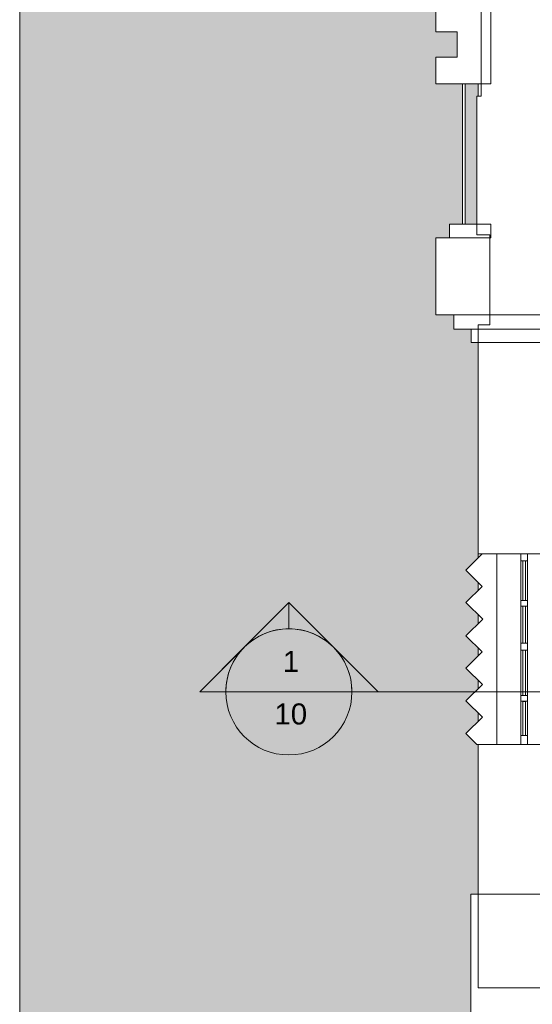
# Model space of a CAD drawing. Header units: metres. Extents: x 1.7 to 42.3, y -72.9 to -47.6.
# Tile 31 of 216: x 1.7 to 5.4, y -68.6 to -61.6. Entities that reach past the tile are written whole.
import ezdxf

# ---------------------------------------------------------------- set-up
doc = ezdxf.new("R2010")
doc.units = ezdxf.units.M
for name, color, linetype, lineweight in [('A-FLOR', 7, 'Continuous', 18), ('A-FLOR-PATT', 7, 'Continuous', 18), ('A-GENM', 7, 'Continuous', 18), ('A-GLAZ', 7, 'Continuous', 18), ('A-WALL', 7, 'Continuous', 18), ('G-ANNO-SYMB', 7, 'Continuous', 9), ('Q-SPCQ', 7, 'Continuous', 18)]:
    doc.layers.add(name, color=color, linetype=linetype, lineweight=lineweight)
doc.styles.add('Arial', font='arial.ttf', dxfattribs={"height": 0.15})

# ---------------------------------------------------------------- blocks, each defined once
blk = doc.blocks.new('Paredes 13 - Paredes 4-6874208-2PAV - FRIGORÍFICA')
at = {"layer": 'A-WALL', "color": 253, "true_color": 0xaaaaaa}
for p, q in [((5.629, -58.5716), (4.9673, -58.5716)), ((4.9673, -58.5716), (4.9673, -58.6716)), ((5.629, -58.6716), (5.629, -58.5716)), ((5.6203, -58.6716), (4.844, -58.6716)), ((4.844, -58.6716), (4.844, -58.7716)), ((4.9673, -58.6716), (5.629, -58.6716)), ((5.6203, -58.7727), (5.6203, -58.6716)), ((4.844, -58.7716), (4.7173, -58.7716)), ((4.7173, -58.7716), (4.7173, -59.3222)), ((5.109, -58.8084), (5.109, -58.7727)), ((5.109, -58.7727), (5.6203, -58.7727)), ((5.109, -59.4216), (5.109, -58.8084)), ((4.7173, -59.3222), (4.8142, -59.3222)), ((4.8142, -59.3222), (4.8142, -59.4216)), ((4.8142, -59.4216), (4.9058, -59.4216)), ((4.9258, -59.4216), (5.109, -59.4216)), ((4.9058, -60.4216), (4.7173, -60.4216)), ((4.7173, -60.4216), (4.7173, -60.6116)), ((5.109, -60.4216), (4.9258, -60.4216)), ((5.109, -62.062), (5.109, -60.4216)), ((4.7173, -60.6116), (4.8673, -60.6116)), ((4.8673, -60.6116), (4.8673, -60.7916)), ((4.8673, -60.7916), (4.7173, -60.7916)), ((4.7173, -60.7916), (4.7173, -60.9716)), ((4.7173, -60.9716), (4.8673, -60.9716)), ((4.8673, -60.9716), (4.8673, -61.1516)), ((4.8673, -61.1516), (4.7173, -61.1516)), ((4.7173, -61.1516), (4.7173, -61.3316)), ((4.7173, -61.3316), (4.8503, -61.3316)), ((4.8503, -61.3316), (4.8503, -61.5146)), ((4.8503, -61.5146), (4.7173, -61.5146)), ((4.7173, -61.5146), (4.7173, -61.6916)), ((4.7173, -61.6916), (4.8673, -61.6916)), ((4.8673, -61.6916), (4.8673, -61.8716)), ((4.8673, -61.8716), (4.7173, -61.8716)), ((4.7173, -61.8716), (4.7173, -62.062)), ((4.7173, -62.062), (5.109, -62.062)), ((4.9058, -63.062), (4.8142, -63.062)), ((4.8142, -63.062), (4.8142, -63.1603)), ((5.109, -63.062), (4.9258, -63.062)), ((5.109, -63.1603), (5.109, -63.062)), ((4.7173, -63.1603), (4.7173, -63.7102)), ((5.1017, -63.1603), (4.7173, -63.1603)), ((4.8142, -63.1603), (5.109, -63.1603)), ((5.1017, -63.7102), (5.1017, -63.1603)), ((4.7173, -63.7102), (5.1017, -63.7102)), ((5.5187, -63.7103), (4.844, -63.7103)), ((4.844, -63.7103), (4.844, -63.8115)), ((5.5187, -63.8115), (5.5187, -63.7103)), ((4.844, -63.8115), (5.5187, -63.8115)), ((5.5173, -63.8115), (4.9673, -63.8115)), ((4.9673, -63.8115), (4.9673, -63.9077)), ((5.5173, -63.9077), (5.5173, -63.8115)), ((4.9673, -63.9077), (5.5173, -63.9077))]:
    blk.add_line(p, q, dxfattribs=at)
blk = doc.blocks.new('Paredes 15 - Paredes 6-6874455-2PAV - FRIGORÍFICA')
at = {"layer": 'A-WALL', "color": 253, "true_color": 0xaaaaaa}
for p, q in [((5.0387, -60.4285), (5.0387, -62.1495)), ((5.0387, -62.1495), (5.0087, -62.1495)), ((5.0087, -62.1495), (5.0087, -63.1395)), ((5.0087, -63.1395), (5.1003, -63.1395)), ((5.1003, -63.1395), (5.1003, -63.781)), ((5.1003, -63.781), (5.0187, -63.781)), ((5.0187, -63.781), (5.0187, -65.4145)), ((5.0187, -65.4145), (5.0476, -65.4145)), ((5.1503, -65.4145), (5.5087, -65.4145)), ((5.0187, -66.772), (5.0187, -67.8384)), ((5.5087, -66.772), (5.1503, -66.772)), ((5.4705, -67.8392), (4.9663, -67.8392)), ((4.9663, -67.8392), (4.9663, -69.0014)), ((5.0187, -67.8384), (5.0187, -68.5084)), ((5.0187, -68.5084), (5.5087, -68.5084))]:
    blk.add_line(p, q, dxfattribs=at)
blk = doc.blocks.new('brises5 - brises-6874583-2PAV - FRIGORÍFICA')
at = {"layer": 'A-GENM', "color": 253, "true_color": 0xaaaaaa}
for p, q in [((5.0476, -65.4145), (4.9313, -65.5307)), ((5.1503, -65.4145), (5.0476, -65.4145)), ((5.1503, -66.772), (5.1503, -65.4145)), ((4.9313, -65.5307), (5.0461, -65.6455)), ((5.0461, -65.6455), (4.9313, -65.7602)), ((4.9313, -65.7602), (5.0503, -65.8792)), ((5.0503, -65.8792), (4.9313, -65.9982)), ((4.9313, -65.9982), (5.0461, -66.1129)), ((5.0461, -66.1129), (4.9313, -66.2277)), ((4.9313, -66.2277), (5.0482, -66.3446)), ((5.0482, -66.3446), (4.9313, -66.4614)), ((4.9313, -66.4614), (5.0482, -66.5783)), ((5.0482, -66.5783), (4.9313, -66.6952)), ((4.9313, -66.6952), (5.0081, -66.772)), ((5.0081, -66.772), (5.1503, -66.772))]:
    blk.add_line(p, q, dxfattribs=at)
blk = doc.blocks.new('Equipamento especial 3 - Equipamento especial 1-7728931-2PAV - FRIGORÍFICA')
at = {"layer": 'Q-SPCQ', "color": 253, "true_color": 0xaaaaaa}
for p, q in [((4.9058, -63.0623), (4.9058, -62.0623)), ((4.9058, -62.0623), (4.9258, -62.0623)), ((4.9258, -62.0623), (4.9258, -63.0623)), ((4.9258, -63.0623), (4.9058, -63.0623))]:
    blk.add_line(p, q, dxfattribs=at)
blk = doc.blocks.new('Janelas 8 - Janelas 3-7856239-2PAV - FRIGORÍFICA')
at = {"layer": 'A-GLAZ', "color": 253, "true_color": 0xaaaaaa}
for p, q in [((5.3234, -65.4135), (5.3234, -65.4635)), ((5.3704, -65.4135), (5.3234, -65.4135)), ((5.3704, -65.4635), (5.3704, -65.4135)), ((5.3234, -65.4635), (5.3704, -65.4635)), ((5.3234, -65.7459), (5.3234, -65.4635)), ((5.3368, -65.4635), (5.3368, -65.7459)), ((5.3554, -65.4635), (5.3368, -65.4635)), ((5.3554, -65.7459), (5.3554, -65.4635)), ((5.3704, -65.4635), (5.3704, -65.7459)), ((5.3234, -65.7459), (5.3234, -65.7859)), ((5.3704, -65.7459), (5.3234, -65.7459)), ((5.3368, -65.7459), (5.3554, -65.7459)), ((5.3704, -65.7859), (5.3704, -65.7459)), ((5.3234, -65.7859), (5.3704, -65.7859)), ((5.3234, -66.0496), (5.3234, -65.7859)), ((5.3368, -65.7859), (5.3368, -66.0496)), ((5.3554, -65.7859), (5.3368, -65.7859)), ((5.3554, -66.0496), (5.3554, -65.7859)), ((5.3704, -65.7859), (5.3704, -66.0496)), ((5.3234, -66.0496), (5.3234, -66.0996)), ((5.3704, -66.0496), (5.3234, -66.0496)), ((5.3368, -66.0496), (5.3554, -66.0496)), ((5.3704, -66.0996), (5.3704, -66.0496)), ((5.3234, -66.0996), (5.3704, -66.0996)), ((5.3234, -66.4232), (5.3234, -66.0996)), ((5.3368, -66.0996), (5.3368, -66.4232)), ((5.3554, -66.0996), (5.3368, -66.0996)), ((5.3554, -66.4232), (5.3554, -66.0996)), ((5.3704, -66.0996), (5.3704, -66.4232)), ((5.3234, -66.4232), (5.3234, -66.4632)), ((5.3704, -66.4232), (5.3234, -66.4232)), ((5.3234, -66.4632), (5.3704, -66.4632)), ((5.3234, -66.7096), (5.3234, -66.4632)), ((5.3368, -66.4232), (5.3554, -66.4232)), ((5.3368, -66.4669), (5.3368, -66.7096)), ((5.3554, -66.4669), (5.3368, -66.4669)), ((5.3554, -66.7096), (5.3554, -66.4669)), ((5.3704, -66.4632), (5.3704, -66.4232)), ((5.3704, -66.4632), (5.3704, -66.7096)), ((5.3234, -66.7096), (5.3234, -66.772)), ((5.3704, -66.7096), (5.3234, -66.7096)), ((5.3368, -66.7096), (5.3554, -66.7096)), ((5.3704, -66.772), (5.3704, -66.7096)), ((5.3234, -66.772), (5.3704, -66.772))]:
    blk.add_line(p, q, dxfattribs=at)
blk = doc.blocks.new('4 GRE - ESCOLA DE CINEMA E AUDIOVISUAL CINE REX R07_rvt-1-2PAV - FRIGORÍFICA')
at = {"layer": 'A-FLOR-PATT', "true_color": 0xeff0f0}
h = blk.add_hatch(dxfattribs=at)
h.set_pattern_fill('FP_1', style=0, pattern_type=2)
h.set_pattern_definition([(50, (21.555, -62.9), (0.5465545, -0.047815), [0.05715, -0.62865]), (355, (21.555, -62.9), (-0.105728, 0.573166), [0.04572, -0.50292]), (100.451, (21.601, -62.904), (0.440828, 0.525349), [0.04857, -0.53427]), (46.184, (21.555, -62.748), (0.813237, -0.12613), [0.08573, -0.94298]), (96.636, (21.623, -62.758), (0.712212, 0.742287), [0.07286, -0.80141]), (351.184, (21.555, -62.748), (0.712217, 0.742274), [0.06858, -0.75438]), (21, (21.631, -62.786), (0.454846, -0.306795), [0.05715, -0.62865]), (326, (21.631, -62.786), (0.185405, 0.55256), [0.04572, -0.50292]), (71.451, (21.669, -62.811), (0.640251, 0.245763), [0.04857, -0.53427]), (37.5, (21.555, -62.9), (0.009261, 0.2536672), [0.02515, -0.47168, 0.02515, -0.48539, -0.50482]), (37.5, (21.555, -62.9), (0.009261, 0.2536672), [-1.007, 0.02515, -0.47968]), (7.5, (21.555, -62.9), (0.2004558, 0.300546), [0.02515, -0.26594, 0.02515, -0.46025, -0.1924]), (7.5, (21.555, -62.9), (0.2004558, 0.300546), [-0.77648, 0.02515, -0.16726]), (327.5, (21.385, -62.9), (0.4067682, -0.0171882), [0.02515, -0.16535, 0.02515, -0.56921, -0.78867]), (327.5, (21.385, -62.9), (0.4067682, -0.0171882), [-0.78486, 0.02515, -0.76352]), (317.5, (21.309, -62.9), (0.444383, 0.0762794), [0.02515, -0.2225, 0.02515, -0.36957, -0.56007]), (317.5, (21.309, -62.9), (0.444383, 0.0762794), [-0.64237, 0.02515, -0.53492])])
h.paths.add_polyline_path([(4.9663, -71.9414), (4.9663, -70.9344), (5.0187, -70.9344), (5.0187, -70.8774), (4.9097, -70.7685), (5.0187, -70.6596), (5.0187, -70.6479), (4.9076, -70.5368), (5.0187, -70.4258), (5.0187, -70.4141), (4.9076, -70.3031), (5.0187, -70.1921), (5.0187, -70.1804), (4.9076, -70.0694), (5.0187, -69.9583), (5.0187, -69.9467), (4.9076, -69.8356), (5.0187, -69.7246), (5.0187, -69.7129), (4.9076, -69.6019), (5.0187, -69.4909), (5.0187, -69.4792), (4.9076, -69.3682), (5.0187, -69.2571), (5.0187, -69.2455), (4.9076, -69.1344), (5.0187, -69.0234), (5.0187, -69.0014), (4.9663, -69.0014), (4.9663, -67.8392), (5.0187, -67.8384), (5.0187, -66.7719), (5.0081, -66.7719), (4.9313, -66.6952), (5.0187, -66.6078), (5.0187, -66.5488), (4.9313, -66.4614), (5.0187, -66.3741), (5.0187, -66.315), (4.9313, -66.2277), (5.0187, -66.1403), (5.0187, -66.0855), (4.9313, -65.9982), (5.0187, -65.9108), (5.0187, -65.8476), (4.9313, -65.7602), (5.0187, -65.6729), (5.0187, -65.618), (4.9313, -65.5307), (5.0187, -65.4433), (5.0187, -63.9077), (4.9673, -63.9077), (4.9673, -63.8115), (4.844, -63.8114), (4.844, -63.7103), (4.7173, -63.7102), (4.7173, -63.1603), (4.8142, -63.1603), (4.8142, -63.0619), (4.9058, -63.0619), (4.9058, -62.0623), (4.9258, -62.0623), (4.9258, -63.0619), (5.0087, -63.0619), (5.0087, -62.1494), (5.0187, -62.1494), (5.0187, -62.0619), (4.7173, -62.0619), (4.7173, -61.8715), (4.8673, -61.8715), (4.8673, -61.6915), (4.7173, -61.6915), (4.7173, -61.5145), (4.8503, -61.5145), (4.8503, -61.3315), (4.7173, -61.3315), (4.7173, -61.1515), (4.8673, -61.1515), (4.8673, -60.9715), (4.7173, -60.9715), (4.7173, -60.7915), (4.8673, -60.7915), (4.8673, -60.6115), (4.7173, -60.6115), (4.7173, -60.4215), (4.9058, -60.4215), (4.9058, -59.4215), (4.8142, -59.4215), (4.8142, -59.3222), (4.7173, -59.3222), (4.7173, -58.7715), (4.844, -58.7715), (4.844, -58.6715), (4.9673, -58.6715), (4.9673, -58.5715), (5.0187, -58.5715), (5.0187, -57.3816), (4.958, -57.3209), (5.0187, -57.2602), (5.0187, -57.1479), (4.958, -57.0872), (5.0187, -57.0265), (5.0187, -56.9141), (4.958, -56.8535), (5.0187, -56.7928), (5.0187, -56.6846), (4.958, -56.6239), (5.0187, -56.5632), (5.0187, -56.4467), (4.958, -56.386), (5.0187, -56.3253), (5.0187, -56.2171), (4.958, -56.1565), (5.0187, -56.0958), (5.0187, -56.0457), (5.0087, -56.0457), (5.0087, -54.838), (4.9663, -54.838), (4.9663, -53.5283), (4.9151, -53.528), (4.9936, -53.4495), (4.8768, -53.3326), (4.9936, -53.2157), (4.8768, -53.0989), (4.9936, -52.982), (4.8768, -52.8651), (4.9936, -52.7483), (4.8768, -52.6314), (4.9936, -52.5145), (4.8768, -52.3977), (4.9936, -52.2808), (4.8768, -52.1639), (4.9936, -52.0471), (4.9148, -51.9683), (4.9663, -51.968), (4.9663, -50.803), (4.9927, -50.803), (4.9927, -50.643), (5, -50.643), (4.9998, -50.5733), (5.159, -50.5733), (5.159, -50.571), (1.7473, -50.571), (1.7473, -71.9414), (4.9097, -71.9414)])
h.paths.add_polyline_path([(4.9258, -60.4215), (5.0087, -60.4215), (5.0087, -59.4241), (5.0187, -59.4241), (5.0187, -59.4215), (4.9258, -59.4215), (4.9258, -60.3715)])
at = {"layer": 'A-FLOR', "color": 253, "true_color": 0xaaaaaa}
for p, q in [((1.7473, -50.571), (1.7473, -71.9414)), ((5.0187, -62.1494), (5.0187, -62.0619)), ((5.0187, -65.4433), (5.0187, -65.4145)), ((5.0187, -65.6729), (5.0187, -65.618)), ((5.0187, -65.9108), (5.0187, -65.8476)), ((5.0187, -66.1403), (5.0187, -66.0855)), ((5.0187, -66.3741), (5.0187, -66.315)), ((5.0187, -66.6078), (5.0187, -66.5488))]:
    blk.add_line(p, q, dxfattribs=at)
at = {"layer": 'A-GENM', "color": 253, "lineweight": 18, "true_color": 0xaaaaaa}
blk.add_blockref('brises5 - brises-6874583-2PAV - FRIGORÍFICA', (0, 0), dxfattribs=at)
at = {"layer": 'A-GLAZ', "color": 253, "lineweight": 18, "true_color": 0xaaaaaa}
blk.add_blockref('Janelas 8 - Janelas 3-7856239-2PAV - FRIGORÍFICA', (0, 0), dxfattribs=at)
at = {"layer": 'A-WALL', "color": 253, "lineweight": 18, "true_color": 0xaaaaaa}
for name in ['Paredes 15 - Paredes 6-6874455-2PAV - FRIGORÍFICA', 'Paredes 13 - Paredes 4-6874208-2PAV - FRIGORÍFICA']:
    blk.add_blockref(name, (0, 0), dxfattribs=at)
at = {"layer": 'Q-SPCQ', "color": 253, "lineweight": 18, "true_color": 0xaaaaaa}
blk.add_blockref('Equipamento especial 3 - Equipamento especial 1-7728931-2PAV - FRIGORÍFICA', (0, 0), dxfattribs=at)
blk = doc.blocks.new('Corte - M_Cabeça do corte - Preenchido-1049-2PAV - FRIGORÍFICA')
at = {"layer": 'G-ANNO-SYMB'}
h = blk.add_hatch(color=256, dxfattribs=at)
edge = h.paths.add_edge_path()
edge.add_line((-0.006, 0.008485), (-0.006, 0.006))
edge.add_arc((-0.006, 0), 0.006, 90, 135)
edge.add_line((-0.010243, 0.004243), (-0.006, 0.008485))
h = blk.add_hatch(color=256, dxfattribs=at)
edge = h.paths.add_edge_path()
edge.add_line((-0.006, 0.008485), (-0.001757, 0.004243))
edge.add_arc((-0.006, 0), 0.006, 45, 90)
edge.add_line((-0.006, 0.006), (-0.006, 0.008485))
h = blk.add_hatch(color=256, dxfattribs=at)
edge = h.paths.add_edge_path()
edge.add_line((-0.014485, 0), (-0.010243, 0.004243))
edge.add_arc((-0.006, 0), 0.006, 135, 180)
edge.add_line((-0.012, 0), (-0.014485, 0))
h = blk.add_hatch(color=256, dxfattribs=at)
edge = h.paths.add_edge_path()
edge.add_line((0.002485, 0), (0, 0))
edge.add_arc((-0.006, 0), 0.006, 360, 405)
edge.add_line((-0.001757, 0.004243), (0.002485, 0))
for p, q in [((-0.006, 0.008485), (-0.014485, 0)), ((-0.006, 0.008485), (-0.010243, 0.004243)), ((-0.006, 0.008485), (0.002485, 0)), ((-0.006, 0.006), (-0.006, 0.008485)), ((-0.006, 0.008485), (-0.006, 0.006)), ((-0.001757, 0.004243), (-0.006, 0.008485)), ((-0.010243, 0.004243), (-0.014485, 0)), ((0.002485, 0), (-0.001757, 0.004243)), ((-0.014485, 0), (-0.012, 0)), ((0, 0), (0.002485, 0)), ((-0.012, 0), (-0.014485, 0)), ((0, 0), (0.002485, 0))]:
    blk.add_line(p, q, dxfattribs=at)
for start, end in [(360, 180), (90, 135), (45, 90), (135, 180), (360, 45), (180, 360)]:
    blk.add_arc((-0.006, 0), 0.006, start, end, dxfattribs=at)

msp = doc.modelspace()

# ---------------------------------------------------------------- linework, layer by layer
at = {"layer": 'G-ANNO-SYMB'}
for p, q in [((3.2178, -66.3976), (4.1178, -66.3976)), ((4.1178, -66.3976), (40.6306, -66.3976))]:
    msp.add_line(p, q, dxfattribs=at)

# ---------------------------------------------------------------- block references
at = {"lineweight": 5}
msp.add_blockref('4 GRE - ESCOLA DE CINEMA E AUDIOVISUAL CINE REX R07_rvt-1-2PAV - FRIGORÍFICA', (0, 0), dxfattribs=at)
at = {"layer": 'G-ANNO-SYMB', "xscale": 74.99999999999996, "yscale": 74.99999999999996, "zscale": 74.99999999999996}
msp.add_blockref('Corte - M_Cabeça do corte - Preenchido-1049-2PAV - FRIGORÍFICA', (4.1178, -66.3976), dxfattribs=at)

# ---------------------------------------------------------------- texts
at = {"layer": 'G-ANNO-SYMB', "char_height": 0.15, "attachment_point": 1, "style": 'Arial'}
for s, insert, width in [('1', (3.6244, -66.1059), 0.144304), ('10', (3.5648, -66.4801), 0.288607)]:
    msp.add_mtext(s, dxfattribs=dict(at, insert=insert, width=width))

doc.saveas('drawing.dxf')
